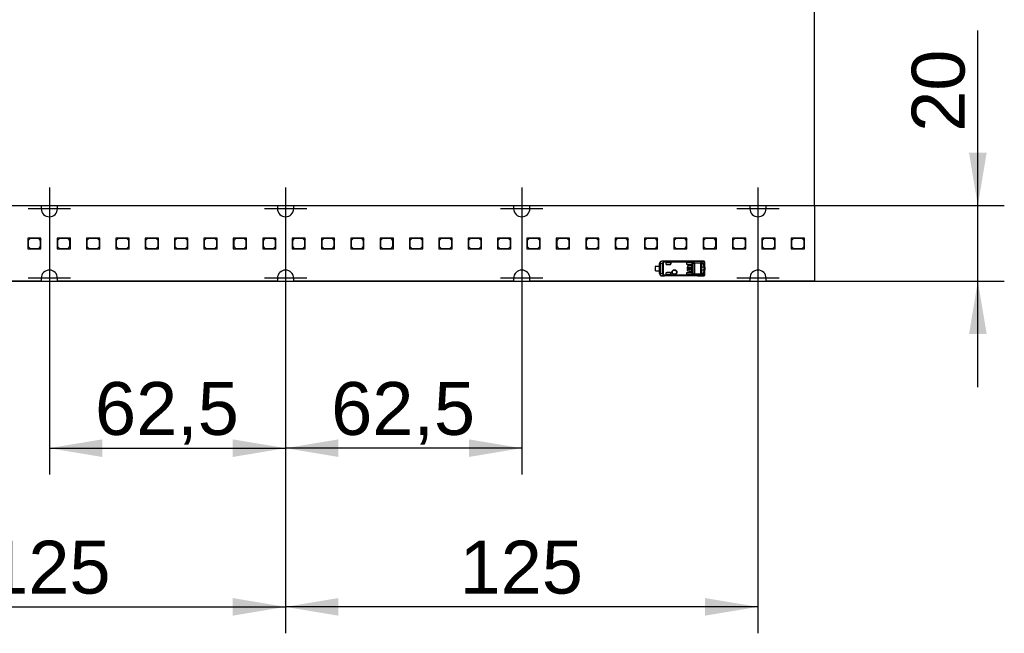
# Model space of a CAD drawing. Header units: millimetres. Extents: x 16 to 406, y 5 to 285.
# Tile 11 of 13: x 295 to 360, y 147 to 187. Entities that reach past the tile are written whole.
import ezdxf
from ezdxf.enums import TextEntityAlignment as Align
from ezdxf.lldxf.tags import DXFTag

# ---------------------------------------------------------------- set-up
doc = ezdxf.new("R2010")
doc.units = ezdxf.units.MM
doc.layers.add('6010-511-00021_S', color=7, linetype='Continuous')
doc.layers.add('Default', color=7, linetype='Continuous')
doc.styles.add('SEACAD_Arial', font='arial.ttf')
tags = doc.linetypes.add('CENTER2', pattern=[28.575, 19.05, -3.175, 3.175, -3.175]).pattern_tags.tags
tags[10:11] = [DXFTag(74, 4), DXFTag(75, 0), DXFTag(340, '0'), DXFTag(46, 0.0), DXFTag(50, 0.0), DXFTag(44, 0.0), DXFTag(45, 0.0)]
tags[8:9] = [DXFTag(74, 4), DXFTag(75, 0), DXFTag(340, '0'), DXFTag(46, 0.0), DXFTag(50, 0.0), DXFTag(44, 0.0), DXFTag(45, 0.0)]
tags[6:7] = [DXFTag(74, 4), DXFTag(75, 0), DXFTag(340, '0'), DXFTag(46, 0.0), DXFTag(50, 0.0), DXFTag(44, 0.0), DXFTag(45, 0.0)]
tags[4:5] = [DXFTag(74, 4), DXFTag(75, 0), DXFTag(340, '0'), DXFTag(46, 0.0), DXFTag(50, 0.0), DXFTag(44, 0.0), DXFTag(45, 0.0)]
doc.dimstyles.new('ISO', dxfattribs={"dimtxt": 3.5, "dimasz": 3.5, "dimexe": 1.75, "dimexo": 0, "dimgap": 0.875, "dimtad": 1, "dimlfac": 4, "dimtxsty": 'SEACAD_Arial', "dimblk1": '_SE_FILLED', "dimblk2": '_SE_FILLED', "dimsah": 1, "dimcen": 1.75, "dimadec": 0, "dimazin": 0, "dimtfac": 0.5, "dimtdec": 3, "dimtmove": 0, "dimatfit": 3, "dimfxl": 1, "dimarcsym": 0})

# ---------------------------------------------------------------- blocks, each defined once
blk = doc.blocks.new('SEANNOT_GROUP')
at = {"layer": 'Default', "color": 7, "linetype": 'CENTER2'}
for p, q in [((343.435, 171.492), (343.435, 168.692)), ((344.835, 170.092), (342.035, 170.092))]:
    blk.add_line(p, q, dxfattribs=at)
blk = doc.blocks.new('SEANNOT_GROUP1')
at = {"layer": 'Default', "color": 7, "linetype": 'CENTER2'}
for p, q in [((343.435, 176.092), (343.435, 173.292)), ((344.835, 174.692), (342.035, 174.692))]:
    blk.add_line(p, q, dxfattribs=at)
blk = doc.blocks.new('SEANNOT_GROUP2')
at = {"layer": 'Default', "color": 7, "linetype": 'CENTER2'}
for p, q in [((327.81, 171.492), (327.81, 168.692)), ((329.21, 170.092), (326.41, 170.092))]:
    blk.add_line(p, q, dxfattribs=at)
blk = doc.blocks.new('SEANNOT_GROUP3')
at = {"layer": 'Default', "color": 7, "linetype": 'CENTER2'}
for p, q in [((327.81, 176.092), (327.81, 173.292)), ((329.21, 174.692), (326.41, 174.692))]:
    blk.add_line(p, q, dxfattribs=at)
blk = doc.blocks.new('SEANNOT_GROUP4')
at = {"layer": 'Default', "color": 7, "linetype": 'CENTER2'}
for p, q in [((312.185, 171.492), (312.185, 168.692)), ((313.585, 170.092), (310.785, 170.092))]:
    blk.add_line(p, q, dxfattribs=at)
blk = doc.blocks.new('SEANNOT_GROUP5')
at = {"layer": 'Default', "color": 7, "linetype": 'CENTER2'}
for p, q in [((312.185, 176.092), (312.185, 173.292)), ((313.585, 174.692), (310.785, 174.692))]:
    blk.add_line(p, q, dxfattribs=at)
blk = doc.blocks.new('SEANNOT_GROUP6')
at = {"layer": 'Default', "color": 7, "linetype": 'CENTER2'}
for p, q in [((296.56, 171.492), (296.56, 168.692)), ((297.96, 170.092), (295.16, 170.092))]:
    blk.add_line(p, q, dxfattribs=at)
blk = doc.blocks.new('SEANNOT_GROUP7')
at = {"layer": 'Default', "color": 7, "linetype": 'CENTER2'}
for p, q in [((296.56, 176.092), (296.56, 173.292)), ((297.96, 174.692), (295.16, 174.692))]:
    blk.add_line(p, q, dxfattribs=at)
blk = doc.blocks.new('SE')
at = {"layer": '6010-511-00021_S', "color": 7, "linetype": 'Continuous'}
for p, q in [((281.472, 174.892), (296.022, 174.892)), ((296.022, 174.892), (296.022, 174.692)), ((297.097, 174.692), (297.097, 174.892)), ((297.097, 174.892), (311.647, 174.892)), ((311.647, 174.892), (311.647, 174.692)), ((312.722, 174.692), (312.722, 174.892)), ((312.722, 174.892), (327.272, 174.892)), ((327.272, 174.892), (327.272, 174.692)), ((328.347, 174.692), (328.347, 174.892)), ((328.347, 174.892), (342.897, 174.892)), ((342.897, 174.892), (342.897, 174.692)), ((343.972, 174.692), (343.972, 174.892)), ((343.972, 174.892), (347.185, 174.892)), ((347.185, 174.892), (347.185, 169.892)), ((295.88, 172.742), (295.13, 172.742)), ((295.13, 172.742), (295.13, 172.042)), ((295.28, 172.717), (295.155, 172.592)), ((295.855, 172.717), (295.28, 172.717)), ((295.98, 172.592), (295.855, 172.717)), ((296.005, 172.742), (295.88, 172.742)), ((295.88, 172.742), (296.005, 172.617)), ((296.005, 172.617), (296.005, 172.742)), ((296.005, 172.042), (296.005, 172.617)), ((297.822, 172.742), (297.072, 172.742)), ((297.072, 172.742), (297.072, 172.042)), ((297.222, 172.717), (297.097, 172.592)), ((297.797, 172.717), (297.222, 172.717)), ((297.922, 172.592), (297.797, 172.717)), ((297.947, 172.742), (297.822, 172.742)), ((297.822, 172.742), (297.947, 172.617)), ((297.947, 172.617), (297.947, 172.742)), ((297.947, 172.042), (297.947, 172.617)), ((299.765, 172.742), (299.015, 172.742)), ((299.015, 172.742), (299.015, 172.042)), ((299.165, 172.717), (299.04, 172.592)), ((299.74, 172.717), (299.165, 172.717)), ((299.865, 172.592), (299.74, 172.717)), ((299.89, 172.742), (299.765, 172.742)), ((299.765, 172.742), (299.89, 172.617)), ((299.89, 172.617), (299.89, 172.742)), ((299.89, 172.042), (299.89, 172.617)), ((301.707, 172.742), (300.957, 172.742)), ((300.957, 172.742), (300.957, 172.042)), ((301.107, 172.717), (300.982, 172.592)), ((301.682, 172.717), (301.107, 172.717)), ((301.807, 172.592), (301.682, 172.717)), ((301.832, 172.742), (301.707, 172.742)), ((301.707, 172.742), (301.832, 172.617)), ((301.832, 172.617), (301.832, 172.742)), ((301.832, 172.042), (301.832, 172.617)), ((303.65, 172.742), (302.9, 172.742)), ((302.9, 172.742), (302.9, 172.042)), ((303.05, 172.717), (302.925, 172.592)), ((303.625, 172.717), (303.05, 172.717)), ((303.75, 172.592), (303.625, 172.717)), ((303.775, 172.742), (303.65, 172.742)), ((303.65, 172.742), (303.775, 172.617)), ((303.775, 172.617), (303.775, 172.742)), ((303.775, 172.042), (303.775, 172.617)), ((305.592, 172.742), (304.842, 172.742)), ((304.842, 172.742), (304.842, 172.042)), ((304.992, 172.717), (304.867, 172.592)), ((305.567, 172.717), (304.992, 172.717)), ((305.692, 172.592), (305.567, 172.717)), ((305.717, 172.742), (305.592, 172.742)), ((305.592, 172.742), (305.717, 172.617)), ((305.717, 172.617), (305.717, 172.742)), ((305.717, 172.042), (305.717, 172.617)), ((307.535, 172.742), (306.785, 172.742)), ((306.785, 172.742), (306.785, 172.042)), ((306.935, 172.717), (306.81, 172.592)), ((307.51, 172.717), (306.935, 172.717)), ((307.635, 172.592), (307.51, 172.717)), ((307.66, 172.742), (307.535, 172.742)), ((307.535, 172.742), (307.66, 172.617)), ((307.66, 172.617), (307.66, 172.742)), ((307.66, 172.042), (307.66, 172.617)), ((309.477, 172.742), (308.727, 172.742)), ((308.727, 172.742), (308.727, 172.042)), ((308.877, 172.717), (308.752, 172.592)), ((309.452, 172.717), (308.877, 172.717)), ((309.577, 172.592), (309.452, 172.717)), ((309.602, 172.742), (309.477, 172.742)), ((309.477, 172.742), (309.602, 172.617)), ((309.602, 172.617), (309.602, 172.742)), ((309.602, 172.042), (309.602, 172.617)), ((311.42, 172.742), (310.67, 172.742)), ((310.67, 172.742), (310.67, 172.042)), ((310.82, 172.717), (310.695, 172.592)), ((311.395, 172.717), (310.82, 172.717)), ((311.52, 172.592), (311.395, 172.717)), ((311.545, 172.742), (311.42, 172.742)), ((311.42, 172.742), (311.545, 172.617)), ((311.545, 172.617), (311.545, 172.742)), ((311.545, 172.042), (311.545, 172.617)), ((313.362, 172.742), (312.612, 172.742)), ((312.612, 172.742), (312.612, 172.042)), ((312.762, 172.717), (312.637, 172.592)), ((313.337, 172.717), (312.762, 172.717)), ((313.462, 172.592), (313.337, 172.717)), ((313.487, 172.742), (313.362, 172.742)), ((313.362, 172.742), (313.487, 172.617)), ((313.487, 172.617), (313.487, 172.742)), ((313.487, 172.042), (313.487, 172.617)), ((315.305, 172.742), (314.555, 172.742)), ((314.555, 172.742), (314.555, 172.042)), ((314.705, 172.717), (314.58, 172.592)), ((315.28, 172.717), (314.705, 172.717)), ((315.405, 172.592), (315.28, 172.717)), ((315.43, 172.742), (315.305, 172.742)), ((315.305, 172.742), (315.43, 172.617)), ((315.43, 172.617), (315.43, 172.742)), ((315.43, 172.042), (315.43, 172.617)), ((317.247, 172.742), (316.497, 172.742)), ((316.497, 172.742), (316.497, 172.042)), ((316.647, 172.717), (316.522, 172.592)), ((317.222, 172.717), (316.647, 172.717)), ((317.347, 172.592), (317.222, 172.717)), ((317.372, 172.742), (317.247, 172.742)), ((317.247, 172.742), (317.372, 172.617)), ((317.372, 172.617), (317.372, 172.742)), ((317.372, 172.042), (317.372, 172.617)), ((319.19, 172.742), (318.44, 172.742)), ((318.44, 172.742), (318.44, 172.042)), ((318.59, 172.717), (318.465, 172.592)), ((319.165, 172.717), (318.59, 172.717)), ((319.29, 172.592), (319.165, 172.717)), ((319.315, 172.742), (319.19, 172.742)), ((319.19, 172.742), (319.315, 172.617)), ((319.315, 172.617), (319.315, 172.742)), ((319.315, 172.042), (319.315, 172.617)), ((321.132, 172.742), (320.382, 172.742)), ((320.382, 172.742), (320.382, 172.042)), ((320.532, 172.717), (320.407, 172.592)), ((321.107, 172.717), (320.532, 172.717)), ((321.232, 172.592), (321.107, 172.717)), ((321.257, 172.742), (321.132, 172.742)), ((321.132, 172.742), (321.257, 172.617)), ((321.257, 172.617), (321.257, 172.742)), ((321.257, 172.042), (321.257, 172.617)), ((323.075, 172.742), (322.325, 172.742)), ((322.325, 172.742), (322.325, 172.042)), ((322.475, 172.717), (322.35, 172.592)), ((323.05, 172.717), (322.475, 172.717)), ((323.175, 172.592), (323.05, 172.717)), ((323.2, 172.742), (323.075, 172.742)), ((323.075, 172.742), (323.2, 172.617)), ((323.2, 172.617), (323.2, 172.742)), ((323.2, 172.042), (323.2, 172.617)), ((325.017, 172.742), (324.267, 172.742)), ((324.267, 172.742), (324.267, 172.042)), ((324.417, 172.717), (324.292, 172.592)), ((324.992, 172.717), (324.417, 172.717)), ((325.117, 172.592), (324.992, 172.717)), ((325.142, 172.742), (325.017, 172.742)), ((325.017, 172.742), (325.142, 172.617)), ((325.142, 172.617), (325.142, 172.742)), ((325.142, 172.042), (325.142, 172.617)), ((326.96, 172.742), (326.21, 172.742)), ((326.21, 172.742), (326.21, 172.042)), ((326.36, 172.717), (326.235, 172.592)), ((326.935, 172.717), (326.36, 172.717)), ((327.06, 172.592), (326.935, 172.717)), ((327.085, 172.742), (326.96, 172.742)), ((326.96, 172.742), (327.085, 172.617)), ((327.085, 172.617), (327.085, 172.742)), ((327.085, 172.042), (327.085, 172.617)), ((328.902, 172.742), (328.152, 172.742)), ((328.152, 172.742), (328.152, 172.042)), ((328.302, 172.717), (328.177, 172.592)), ((328.877, 172.717), (328.302, 172.717)), ((329.002, 172.592), (328.877, 172.717)), ((329.027, 172.742), (328.902, 172.742)), ((328.902, 172.742), (329.027, 172.617)), ((329.027, 172.617), (329.027, 172.742)), ((329.027, 172.042), (329.027, 172.617)), ((330.845, 172.742), (330.095, 172.742)), ((330.095, 172.742), (330.095, 172.042)), ((330.245, 172.717), (330.12, 172.592)), ((330.82, 172.717), (330.245, 172.717)), ((330.945, 172.592), (330.82, 172.717)), ((330.97, 172.742), (330.845, 172.742)), ((330.845, 172.742), (330.97, 172.617)), ((330.97, 172.617), (330.97, 172.742)), ((330.97, 172.042), (330.97, 172.617)), ((332.787, 172.742), (332.037, 172.742)), ((332.037, 172.742), (332.037, 172.042)), ((332.187, 172.717), (332.062, 172.592)), ((332.762, 172.717), (332.187, 172.717)), ((332.887, 172.592), (332.762, 172.717)), ((332.912, 172.742), (332.787, 172.742)), ((332.787, 172.742), (332.912, 172.617)), ((332.912, 172.617), (332.912, 172.742)), ((332.912, 172.042), (332.912, 172.617)), ((334.73, 172.742), (333.98, 172.742)), ((333.98, 172.742), (333.98, 172.042)), ((334.13, 172.717), (334.005, 172.592)), ((334.705, 172.717), (334.13, 172.717)), ((334.83, 172.592), (334.705, 172.717)), ((334.855, 172.742), (334.73, 172.742)), ((334.73, 172.742), (334.855, 172.617)), ((334.855, 172.617), (334.855, 172.742)), ((334.855, 172.042), (334.855, 172.617)), ((336.672, 172.742), (335.922, 172.742)), ((335.922, 172.742), (335.922, 172.042)), ((336.072, 172.717), (335.947, 172.592)), ((336.647, 172.717), (336.072, 172.717)), ((336.772, 172.592), (336.647, 172.717)), ((336.797, 172.742), (336.672, 172.742)), ((336.672, 172.742), (336.797, 172.617)), ((336.797, 172.617), (336.797, 172.742)), ((336.797, 172.042), (336.797, 172.617)), ((338.615, 172.742), (337.865, 172.742)), ((337.865, 172.742), (337.865, 172.042)), ((338.015, 172.717), (337.89, 172.592)), ((338.59, 172.717), (338.015, 172.717)), ((338.715, 172.592), (338.59, 172.717)), ((338.74, 172.742), (338.615, 172.742)), ((338.615, 172.742), (338.74, 172.617)), ((338.74, 172.617), (338.74, 172.742)), ((338.74, 172.042), (338.74, 172.617)), ((340.557, 172.742), (339.807, 172.742)), ((339.807, 172.742), (339.807, 172.042)), ((339.957, 172.717), (339.832, 172.592)), ((340.532, 172.717), (339.957, 172.717)), ((340.657, 172.592), (340.532, 172.717)), ((340.682, 172.742), (340.557, 172.742)), ((340.557, 172.742), (340.682, 172.617)), ((340.682, 172.617), (340.682, 172.742)), ((340.682, 172.042), (340.682, 172.617)), ((342.5, 172.742), (341.75, 172.742)), ((341.75, 172.742), (341.75, 172.042)), ((341.9, 172.717), (341.775, 172.592)), ((342.475, 172.717), (341.9, 172.717)), ((342.6, 172.592), (342.475, 172.717)), ((342.625, 172.742), (342.5, 172.742)), ((342.5, 172.742), (342.625, 172.617)), ((342.625, 172.617), (342.625, 172.742)), ((342.625, 172.042), (342.625, 172.617)), ((344.442, 172.742), (343.692, 172.742)), ((343.692, 172.742), (343.692, 172.042)), ((343.842, 172.717), (343.717, 172.592)), ((344.417, 172.717), (343.842, 172.717)), ((344.542, 172.592), (344.417, 172.717)), ((344.567, 172.742), (344.442, 172.742)), ((344.442, 172.742), (344.567, 172.617)), ((344.567, 172.617), (344.567, 172.742)), ((344.567, 172.042), (344.567, 172.617)), ((346.385, 172.742), (345.635, 172.742)), ((345.635, 172.742), (345.635, 172.042)), ((345.785, 172.717), (345.66, 172.592)), ((346.36, 172.717), (345.785, 172.717)), ((346.485, 172.592), (346.36, 172.717)), ((346.51, 172.742), (346.385, 172.742)), ((346.385, 172.742), (346.51, 172.617)), ((346.51, 172.617), (346.51, 172.742)), ((346.51, 172.042), (346.51, 172.617)), ((295.13, 172.042), (296.005, 172.042)), ((295.155, 172.592), (295.155, 172.192)), ((295.155, 172.192), (295.28, 172.067)), ((295.28, 172.067), (295.855, 172.067)), ((295.855, 172.067), (295.98, 172.192)), ((295.98, 172.192), (295.98, 172.592)), ((297.072, 172.042), (297.947, 172.042)), ((297.097, 172.592), (297.097, 172.192)), ((297.097, 172.192), (297.222, 172.067)), ((297.222, 172.067), (297.797, 172.067)), ((297.797, 172.067), (297.922, 172.192)), ((297.922, 172.192), (297.922, 172.592)), ((299.015, 172.042), (299.89, 172.042)), ((299.04, 172.592), (299.04, 172.192)), ((299.04, 172.192), (299.165, 172.067)), ((299.165, 172.067), (299.74, 172.067)), ((299.74, 172.067), (299.865, 172.192)), ((299.865, 172.192), (299.865, 172.592)), ((300.957, 172.042), (301.832, 172.042)), ((300.982, 172.592), (300.982, 172.192)), ((300.982, 172.192), (301.107, 172.067)), ((301.107, 172.067), (301.682, 172.067)), ((301.682, 172.067), (301.807, 172.192)), ((301.807, 172.192), (301.807, 172.592)), ((302.9, 172.042), (303.775, 172.042)), ((302.925, 172.592), (302.925, 172.192)), ((302.925, 172.192), (303.05, 172.067)), ((303.05, 172.067), (303.625, 172.067)), ((303.625, 172.067), (303.75, 172.192)), ((303.75, 172.192), (303.75, 172.592)), ((304.842, 172.042), (305.717, 172.042)), ((304.867, 172.592), (304.867, 172.192)), ((304.867, 172.192), (304.992, 172.067)), ((304.992, 172.067), (305.567, 172.067)), ((305.567, 172.067), (305.692, 172.192)), ((305.692, 172.192), (305.692, 172.592)), ((306.785, 172.042), (307.66, 172.042)), ((306.81, 172.592), (306.81, 172.192)), ((306.81, 172.192), (306.935, 172.067)), ((306.935, 172.067), (307.51, 172.067)), ((307.51, 172.067), (307.635, 172.192)), ((307.635, 172.192), (307.635, 172.592)), ((308.727, 172.042), (309.602, 172.042)), ((308.752, 172.592), (308.752, 172.192)), ((308.752, 172.192), (308.877, 172.067)), ((308.877, 172.067), (309.452, 172.067)), ((309.452, 172.067), (309.577, 172.192)), ((309.577, 172.192), (309.577, 172.592)), ((310.67, 172.042), (311.545, 172.042)), ((310.695, 172.592), (310.695, 172.192)), ((310.695, 172.192), (310.82, 172.067)), ((310.82, 172.067), (311.395, 172.067)), ((311.395, 172.067), (311.52, 172.192)), ((311.52, 172.192), (311.52, 172.592)), ((312.612, 172.042), (313.487, 172.042)), ((312.637, 172.592), (312.637, 172.192)), ((312.637, 172.192), (312.762, 172.067)), ((312.762, 172.067), (313.337, 172.067)), ((313.337, 172.067), (313.462, 172.192)), ((313.462, 172.192), (313.462, 172.592)), ((314.555, 172.042), (315.43, 172.042)), ((314.58, 172.592), (314.58, 172.192)), ((314.58, 172.192), (314.705, 172.067)), ((314.705, 172.067), (315.28, 172.067)), ((315.28, 172.067), (315.405, 172.192)), ((315.405, 172.192), (315.405, 172.592)), ((316.497, 172.042), (317.372, 172.042)), ((316.522, 172.592), (316.522, 172.192)), ((316.522, 172.192), (316.647, 172.067)), ((316.647, 172.067), (317.222, 172.067)), ((317.222, 172.067), (317.347, 172.192)), ((317.347, 172.192), (317.347, 172.592)), ((318.44, 172.042), (319.315, 172.042)), ((318.465, 172.592), (318.465, 172.192)), ((318.465, 172.192), (318.59, 172.067)), ((318.59, 172.067), (319.165, 172.067)), ((319.165, 172.067), (319.29, 172.192)), ((319.29, 172.192), (319.29, 172.592)), ((320.382, 172.042), (321.257, 172.042)), ((320.407, 172.592), (320.407, 172.192)), ((320.407, 172.192), (320.532, 172.067)), ((320.532, 172.067), (321.107, 172.067)), ((321.107, 172.067), (321.232, 172.192)), ((321.232, 172.192), (321.232, 172.592)), ((322.325, 172.042), (323.2, 172.042)), ((322.35, 172.592), (322.35, 172.192)), ((322.35, 172.192), (322.475, 172.067)), ((322.475, 172.067), (323.05, 172.067)), ((323.05, 172.067), (323.175, 172.192)), ((323.175, 172.192), (323.175, 172.592)), ((324.267, 172.042), (325.142, 172.042)), ((324.292, 172.592), (324.292, 172.192)), ((324.292, 172.192), (324.417, 172.067)), ((324.417, 172.067), (324.992, 172.067)), ((324.992, 172.067), (325.117, 172.192)), ((325.117, 172.192), (325.117, 172.592)), ((326.21, 172.042), (327.085, 172.042)), ((326.235, 172.592), (326.235, 172.192)), ((326.235, 172.192), (326.36, 172.067)), ((326.36, 172.067), (326.935, 172.067)), ((326.935, 172.067), (327.06, 172.192)), ((327.06, 172.192), (327.06, 172.592)), ((328.152, 172.042), (329.027, 172.042)), ((328.177, 172.592), (328.177, 172.192)), ((328.177, 172.192), (328.302, 172.067)), ((328.302, 172.067), (328.877, 172.067)), ((328.877, 172.067), (329.002, 172.192)), ((329.002, 172.192), (329.002, 172.592)), ((330.095, 172.042), (330.97, 172.042)), ((330.12, 172.592), (330.12, 172.192)), ((330.12, 172.192), (330.245, 172.067)), ((330.245, 172.067), (330.82, 172.067)), ((330.82, 172.067), (330.945, 172.192)), ((330.945, 172.192), (330.945, 172.592)), ((332.037, 172.042), (332.912, 172.042)), ((332.062, 172.592), (332.062, 172.192)), ((332.062, 172.192), (332.187, 172.067)), ((332.187, 172.067), (332.762, 172.067)), ((332.762, 172.067), (332.887, 172.192)), ((332.887, 172.192), (332.887, 172.592)), ((333.98, 172.042), (334.855, 172.042)), ((334.005, 172.592), (334.005, 172.192)), ((334.005, 172.192), (334.13, 172.067)), ((334.13, 172.067), (334.705, 172.067)), ((334.705, 172.067), (334.83, 172.192)), ((334.83, 172.192), (334.83, 172.592)), ((335.922, 172.042), (336.797, 172.042)), ((335.947, 172.592), (335.947, 172.192)), ((335.947, 172.192), (336.072, 172.067)), ((336.072, 172.067), (336.647, 172.067)), ((336.647, 172.067), (336.772, 172.192)), ((336.772, 172.192), (336.772, 172.592)), ((337.865, 172.042), (338.74, 172.042)), ((337.89, 172.592), (337.89, 172.192)), ((337.89, 172.192), (338.015, 172.067)), ((338.015, 172.067), (338.59, 172.067)), ((338.59, 172.067), (338.715, 172.192)), ((338.715, 172.192), (338.715, 172.592)), ((339.807, 172.042), (340.682, 172.042)), ((339.832, 172.592), (339.832, 172.192)), ((339.832, 172.192), (339.957, 172.067)), ((339.957, 172.067), (340.532, 172.067)), ((340.532, 172.067), (340.657, 172.192)), ((340.657, 172.192), (340.657, 172.592)), ((341.75, 172.042), (342.625, 172.042)), ((341.775, 172.592), (341.775, 172.192)), ((341.775, 172.192), (341.9, 172.067)), ((341.9, 172.067), (342.475, 172.067)), ((342.475, 172.067), (342.6, 172.192)), ((342.6, 172.192), (342.6, 172.592)), ((343.692, 172.042), (344.567, 172.042)), ((343.717, 172.592), (343.717, 172.192)), ((343.717, 172.192), (343.842, 172.067)), ((343.842, 172.067), (344.417, 172.067)), ((344.417, 172.067), (344.542, 172.192)), ((344.542, 172.192), (344.542, 172.592)), ((345.635, 172.042), (346.51, 172.042)), ((345.66, 172.592), (345.66, 172.192)), ((345.66, 172.192), (345.785, 172.067)), ((345.785, 172.067), (346.36, 172.067)), ((346.36, 172.067), (346.485, 172.192)), ((346.485, 172.192), (346.485, 172.592)), ((336.647, 170.586), (336.647, 170.874)), ((336.685, 170.886), (336.923, 170.886)), ((336.922, 170.886), (336.922, 171.067)), ((336.927, 171.063), (336.922, 171.067)), ((336.923, 170.886), (336.923, 170.574)), ((336.962, 171.063), (336.927, 171.063)), ((336.927, 170.397), (336.927, 171.063)), ((337.117, 171.062), (336.962, 171.063)), ((336.962, 171.063), (336.962, 170.397)), ((339.435, 171.217), (337.073, 171.217)), ((337.073, 171.217), (337.076, 171.213)), ((337.244, 171.212), (337.076, 171.213)), ((337.117, 170.398), (337.117, 171.062)), ((337.156, 171.062), (337.117, 171.062)), ((337.156, 171.062), (337.156, 170.398)), ((337.191, 171.185), (337.212, 171.144)), ((339.096, 171.189), (337.212, 171.189)), ((337.212, 171.144), (337.212, 171.189)), ((339.081, 171.144), (337.212, 171.144)), ((337.244, 171.212), (339.692, 171.212)), ((337.244, 171.212), (337.244, 171.21)), ((339.692, 171.21), (337.244, 171.21)), ((337.347, 171.069), (337.347, 171.042)), ((337.672, 171.119), (337.397, 171.119)), ((337.672, 171.119), (337.397, 171.119)), ((337.397, 171.119), (337.397, 171.119)), ((337.397, 170.992), (337.622, 170.992)), ((337.672, 171.042), (337.672, 171.119)), ((337.672, 171.119), (337.672, 171.119)), ((337.672, 171.119), (337.672, 171.042)), ((337.672, 171.042), (337.672, 171.042)), ((339.031, 171.119), (338.697, 171.119)), ((338.697, 171.119), (338.698, 171.119)), ((338.697, 171.119), (338.697, 171.058)), ((338.697, 171.058), (338.698, 171.055)), ((339.031, 171.119), (338.698, 171.119)), ((338.698, 171.119), (338.698, 171.055)), ((338.748, 171.008), (339.031, 171.008)), ((338.756, 170.805), (338.749, 170.805)), ((338.749, 170.805), (338.749, 170.655)), ((338.749, 170.655), (338.756, 170.655)), ((338.756, 170.805), (338.756, 170.655)), ((338.819, 170.853), (338.786, 170.853)), ((338.786, 170.853), (338.786, 170.606)), ((338.819, 170.747), (338.819, 170.853)), ((338.844, 170.747), (338.819, 170.747)), ((338.819, 170.606), (338.819, 170.713)), ((338.819, 170.713), (338.844, 170.713)), ((338.856, 170.912), (338.856, 170.905)), ((339.006, 170.912), (338.856, 170.912)), ((339.006, 170.905), (338.856, 170.905)), ((338.979, 170.747), (338.875, 170.747)), ((338.875, 170.713), (338.979, 170.713)), ((338.906, 170.78), (338.906, 170.812)), ((338.948, 170.812), (338.948, 170.78)), ((339.006, 170.905), (339.006, 170.912)), ((339.036, 170.747), (339.01, 170.747)), ((339.01, 170.713), (339.036, 170.713)), ((339.031, 171.119), (339.031, 171.119)), ((339.036, 170.713), (339.036, 170.747)), ((339.062, 170.855), (339.056, 170.855)), ((339.056, 170.605), (339.056, 170.855)), ((339.062, 170.605), (339.062, 170.855)), ((339.081, 171.139), (339.081, 171.144)), ((339.081, 171.139), (339.081, 171.069)), ((339.081, 171.058), (339.081, 171.069)), ((339.081, 171.058), (339.081, 170.402)), ((339.152, 170.357), (339.152, 171.103)), ((339.236, 171.084), (339.236, 170.376)), ((339.646, 171.084), (339.236, 171.084)), ((339.236, 171.115), (339.646, 171.115)), ((339.435, 171.215), (339.435, 171.217)), ((339.837, 171.215), (339.435, 171.215)), ((339.838, 171.215), (339.437, 171.215)), ((339.646, 171.084), (339.646, 171.115)), ((339.646, 171.084), (339.693, 171.084)), ((339.646, 170.376), (339.646, 171.084)), ((339.837, 171.215), (339.692, 171.212)), ((339.692, 171.21), (339.692, 171.212)), ((339.693, 171.084), (339.693, 170.376)), ((339.698, 170.518), (339.698, 170.943)), ((339.847, 170.817), (339.698, 170.817)), ((339.724, 171.07), (339.765, 171.071)), ((339.884, 171.165), (339.739, 171.162)), ((339.754, 171.096), (339.74, 171.091)), ((339.754, 171.096), (339.836, 171.096)), ((339.765, 171.071), (339.836, 171.096)), ((339.837, 170.998), (339.908, 171.016)), ((339.847, 170.919), (339.847, 170.817)), ((339.922, 170.817), (339.847, 170.817)), ((339.847, 170.817), (339.847, 170.642)), ((339.922, 170.929), (339.847, 170.919)), ((339.907, 171.016), (339.907, 171.155)), ((339.922, 170.929), (339.922, 171.116)), ((339.922, 170.817), (339.922, 170.929)), ((339.922, 170.817), (339.922, 170.642)), ((296.022, 170.092), (296.022, 169.892)), ((297.097, 169.892), (297.097, 170.092)), ((311.647, 170.092), (311.647, 169.892)), ((312.722, 169.892), (312.722, 170.092)), ((327.272, 170.092), (327.272, 169.892)), ((328.347, 169.892), (328.347, 170.092)), ((336.685, 170.574), (336.923, 170.574)), ((336.922, 170.392), (336.922, 170.574)), ((336.922, 170.392), (336.927, 170.397)), ((336.927, 170.397), (336.962, 170.397)), ((336.962, 170.397), (337.117, 170.398)), ((337.076, 170.247), (337.073, 170.242)), ((339.435, 170.242), (337.073, 170.242)), ((337.076, 170.247), (337.244, 170.248)), ((337.117, 170.398), (337.156, 170.398)), ((337.212, 170.316), (337.191, 170.275)), ((337.212, 170.316), (339.081, 170.316)), ((337.212, 170.271), (337.212, 170.316)), ((337.212, 170.271), (339.096, 170.271)), ((339.692, 170.25), (337.244, 170.25)), ((337.244, 170.25), (337.244, 170.248)), ((339.692, 170.248), (337.244, 170.248)), ((337.347, 170.417), (337.347, 170.391)), ((337.622, 170.467), (337.397, 170.467)), ((337.397, 170.341), (337.397, 170.341)), ((337.397, 170.341), (337.672, 170.341)), ((337.672, 170.341), (337.397, 170.341)), ((337.672, 170.341), (337.672, 170.417)), ((337.672, 170.417), (337.672, 170.417)), ((337.672, 170.417), (337.672, 170.341)), ((337.672, 170.341), (337.672, 170.341)), ((338.698, 170.404), (338.697, 170.402)), ((338.697, 170.402), (338.697, 170.341)), ((339.031, 170.341), (338.697, 170.341)), ((338.697, 170.341), (338.698, 170.341)), ((338.698, 170.404), (338.698, 170.341)), ((339.031, 170.341), (338.698, 170.341)), ((339.031, 170.452), (338.748, 170.452)), ((338.786, 170.606), (338.819, 170.606)), ((338.856, 170.555), (338.856, 170.548)), ((338.856, 170.555), (339.006, 170.555)), ((338.856, 170.548), (339.006, 170.548)), ((339.006, 170.548), (339.006, 170.555)), ((339.031, 170.341), (339.031, 170.341)), ((339.056, 170.605), (339.062, 170.605)), ((339.081, 170.391), (339.081, 170.402)), ((339.081, 170.391), (339.081, 170.321)), ((339.236, 170.376), (339.646, 170.376)), ((339.236, 170.376), (339.236, 170.345)), ((339.236, 170.345), (339.646, 170.345)), ((339.435, 170.242), (339.435, 170.245)), ((339.435, 170.245), (339.837, 170.245)), ((339.437, 170.245), (339.838, 170.245)), ((339.646, 170.376), (339.693, 170.376)), ((339.646, 170.345), (339.646, 170.376)), ((339.692, 170.248), (339.692, 170.25)), ((339.692, 170.248), (339.837, 170.245)), ((339.698, 170.642), (339.847, 170.642)), ((339.765, 170.389), (339.724, 170.39)), ((339.738, 170.37), (339.754, 170.364)), ((339.739, 170.298), (339.884, 170.295)), ((339.836, 170.364), (339.754, 170.364)), ((339.836, 170.364), (339.765, 170.389)), ((339.907, 170.444), (339.837, 170.462)), ((339.847, 170.642), (339.922, 170.642)), ((339.847, 170.642), (339.847, 170.541)), ((339.847, 170.541), (339.922, 170.531)), ((339.907, 170.305), (339.907, 170.444)), ((339.922, 170.531), (339.922, 170.642)), ((339.922, 170.344), (339.922, 170.531)), ((342.897, 170.092), (342.897, 169.892)), ((343.972, 169.892), (343.972, 170.092)), ((296.022, 169.892), (281.472, 169.892)), ((311.647, 169.892), (297.097, 169.892)), ((327.272, 169.892), (312.722, 169.892)), ((342.897, 169.892), (328.347, 169.892)), ((347.185, 169.892), (343.972, 169.892))]:
    blk.add_line(p, q, dxfattribs=at)
for radius in [0.164, 0.146, 0.138, 0.138]:
    blk.add_circle((337.91, 170.492), radius, dxfattribs=at)
for centre, radius, start, end in [((296.56, 174.692), 0.537, 180, 0), ((312.185, 174.692), 0.537, 180, 0), ((327.81, 174.692), 0.537, 180, 0), ((343.435, 174.692), 0.537, 180, 0), ((336.685, 170.824), 0.0625, 90, 126.8699), ((337.077, 171.063), 0.15, 90.167, 179.99564), ((337.263, 171.059), 0.145, 119.46932, 178.87181), ((337.21, 171.136), 0.0534, 87.55047, 111.03534), ((337.397, 171.042), 0.05, 180, 270), ((338.856, 170.805), 0.107, 90, 180), ((338.856, 170.655), 0.107, 180, 270), ((338.856, 170.805), 0.1, 90, 180), ((338.856, 170.655), 0.1, 180, 270), ((338.927, 170.73), 0.0843, 104.20419, 168.67274), ((338.927, 170.73), 0.0843, 191.32726, 348.67274), ((338.927, 170.73), 0.0542, 112.43198, 162.21534), ((338.927, 170.73), 0.0542, 197.78466, 342.21534), ((338.927, 170.73), 0.0843, 11.32726, 75.79581), ((338.927, 170.73), 0.0542, 17.78466, 67.56802), ((339.006, 170.855), 0.0566, 0, 90), ((339.006, 170.855), 0.05, 0, 90), ((339.289, 171.102), 0.212, 155.66442, 168.41958), ((338.955, 170.807), 0.355, 56.48938, 69.32012), ((338.976, 170.891), 0.32, 50.58348, 68.14167), ((339.245, 171.058), 0.104, 128.94014, 154.24073), ((339.239, 171.293), 0.209, 245.11375, 269.21962), ((339.241, 171.206), 0.091, 227.61196, 267.05905), ((359.601, 171.094), 20.364, 179.93915, 180.02756), ((339.961, 171.043), 0.323, 156.61297, 167.13043), ((339.639, 171.053), 0.0623, 29.26442, 83.18168), ((339.76, 171.135), 0.102, 132.16044, 158.76026), ((339.65, 171.108), 0.0655, 19.73277, 77.04525), ((339.687, 171.159), 0.0517, 3.11467, 84.83661), ((339.918, 171.02), 0.234, 152.08167, 164.248), ((339.79, 171.092), 0.0865, 126.12971, 153.83769), ((339.836, 171.132), 0.0835, 46.09501, 90.77583), ((339.835, 171.166), 0.0487, 358.48003, 88.00094), ((339.603, 170.926), 0.244, 358.26847, 17.0288), ((339.828, 171.125), 0.0943, 357.36866, 42.2043), ((339.74, 170.943), 0.183, 355.77317, 23.78079), ((296.56, 170.092), 0.537, 0, 180), ((312.185, 170.092), 0.537, 0, 180), ((327.81, 170.092), 0.537, 0, 180), ((336.685, 170.636), 0.0625, 233.1301, 270), ((337.077, 170.397), 0.15, 180.00436, 269.8384), ((337.263, 170.401), 0.146, 181.24518, 240.41511), ((337.21, 170.324), 0.0534, 248.96315, 272.44927), ((337.397, 170.417), 0.05, 90, 180), ((339.006, 170.605), 0.05, 270, 360), ((339.006, 170.605), 0.0566, 270, 360), ((338.959, 170.645), 0.346, 290.51311, 303.67494), ((339.199, 170.33), 0.118, 186.78592, 209.79899), ((338.973, 170.573), 0.326, 292.115, 309.33242), ((339.239, 170.169), 0.207, 90.69368, 114.97104), ((339.242, 170.253), 0.0919, 93.1487, 132.17974), ((339.639, 170.407), 0.0624, 276.82978, 330.72481), ((339.96, 170.416), 0.322, 192.85987, 203.40718), ((339.65, 170.352), 0.0655, 282.95331, 340.27941), ((339.76, 170.325), 0.102, 201.24148, 227.86101), ((339.687, 170.301), 0.0517, 275.14805, 356.89204), ((339.918, 170.439), 0.233, 195.76223, 207.93192), ((339.79, 170.368), 0.0866, 206.17125, 233.85882), ((339.836, 170.328), 0.0834, 269.18686, 313.96366), ((339.569, 170.538), 0.279, 344.12524, 0.58266), ((339.835, 170.294), 0.0487, 272.0033, 1.51183), ((339.831, 170.333), 0.0908, 313.63226, 2.49432), ((339.866, 170.299), 0.0418, 312.12527, 8.16087), ((339.74, 170.517), 0.183, 336.21905, 4.19615), ((343.435, 170.092), 0.537, 0, 180)]:
    blk.add_arc(centre, radius, start, end, dxfattribs=at)
for centre, major_axis, ratio, start_param, end_param in [((337.072, 171.067), (0.106, -0.106), 0.999924, 2.349833, 3.926953), ((337.077, 171.063), (0.002, 0.15), 0.766027, 0.015856, 1.578763), ((337.397, 171.069), (0, -0.05), 0.999994, 3.141593, 4.712389), ((337.397, 171.069), (0, -0.05), 0.999994, 3.141593, 4.712389), ((337.622, 171.042), (-0.05, 0), 0.999848, 1.570796, 3.141591), ((337.622, 171.042), (-0.05, 0), 0.999848, 1.570796, 3.141593), ((338.747, 171.058), (0.0354, -0.0354), 0.999695, 3.926839, 5.497939), ((338.748, 171.057), (0.0354, -0.0354), 0.999695, 3.9588, 4.712389), ((339.031, 171.069), (0, -0.05), 0.999994, 1.570796, 3.141593), ((339.031, 171.069), (0, -0.05), 0.999994, 1.570796, 3.141593), ((339.031, 171.058), (0, -0.05), 0.999848, 0, 1.570796), ((339.435, 171.067), (0, 0.15), 0.999962, 6.103712, 6.283185), ((339.692, 171.162), (-0.0012, 0.05), 0.939661, 4.689876, 6.257716), ((339.884, 170.94), (0, -0.225), 0.342128, 2.840741, 3.150375), ((339.86, 171.155), (-0.0336, -0.037), 0.8975, 2.254603, 3.141199), ((339.872, 171.116), (-0.05, 0), 0.754543, 3.141567, 3.270143), ((337.072, 170.392), (0.106, 0.106), 0.999924, 2.356233, 3.933355), ((337.077, 170.397), (-0.002, 0.15), 0.766027, 1.56283, 3.125796), ((337.397, 170.391), (0, 0.05), 0.999994, 1.570796, 3.141593), ((337.397, 170.391), (0, 0.05), 0.999994, 1.570796, 3.141593), ((337.622, 170.417), (-0.05, 0), 0.999848, 3.141591, 4.712389), ((337.622, 170.417), (-0.05, 0), 0.999848, 3.141593, 4.712389), ((338.747, 170.402), (0.0354, 0.0354), 0.999695, 0.785246, 2.356347), ((338.748, 170.403), (0.0354, 0.0354), 0.999695, 1.570796, 2.343651), ((339.031, 170.402), (0, 0.05), 0.999848, 4.712389, 6.283185), ((339.031, 170.391), (0, 0.05), 0.999994, 3.140535, 4.712389), ((339.031, 170.391), (0, 0.05), 0.999994, 3.140004, 4.712389), ((339.435, 170.392), (0, 0.15), 0.999962, 3.141593, 3.321066), ((339.692, 170.298), (0.0012, 0.05), 0.939661, 3.16702, 4.734915), ((339.885, 170.52), (0, 0.225), 0.34204, 3.132977, 3.443088)]:
    blk.add_ellipse(centre, major_axis=major_axis, ratio=ratio, start_param=start_param, end_param=end_param, dxfattribs=at)
for points, degree in [([(337.212, 171.144), (337.2, 171.137), (337.18, 171.123), (337.16, 171.093), (337.156, 171.073), (337.156, 171.062)], 3), ([(337.156, 170.398), (337.156, 170.387), (337.16, 170.367), (337.18, 170.337), (337.2, 170.323), (337.212, 170.316)], 3), ([(339.907, 170.444), (339.878, 170.364), (339.836, 170.364)], 2)]:
    blk.add_open_spline(points, degree=degree, dxfattribs=at)
for points, degree, knots in [([(337.191, 171.185), (337.193, 171.189), (337.196, 171.195), (337.203, 171.201), (337.211, 171.206), (337.224, 171.211), (337.237, 171.211), (337.244, 171.212)], 3, [0, 0, 0, 0, 0.225106, 0.406821, 0.546306, 0.765172, 1, 1, 1, 1]), ([(337.244, 171.21), (337.242, 171.21), (337.236, 171.21), (337.229, 171.208), (337.224, 171.206), (337.219, 171.204), (337.216, 171.2), (337.213, 171.195), (337.213, 171.191), (337.212, 171.189)], 3, [0, 0, 0, 0, 0.110474, 0.221192, 0.340028, 0.473427, 0.625996, 0.800833, 1, 1, 1, 1]), ([(339.698, 170.943), (339.699, 171.006), (339.715, 171.05), (339.731, 171.095), (339.754, 171.096)], 2, [0, 0, 0, 0.5, 0.5, 1, 1, 1]), ([(339.837, 170.998), (339.834, 171.003), (339.829, 171.014), (339.821, 171.029), (339.811, 171.043), (339.801, 171.054), (339.79, 171.063), (339.778, 171.07), (339.77, 171.07), (339.765, 171.071)], 3, [0, 0, 0, 0, 0.117572, 0.243562, 0.37798, 0.520832, 0.672119, 0.831843, 1, 1, 1, 1]), ([(339.836, 171.096), (339.856, 171.096), (339.875, 171.075), (339.894, 171.055), (339.907, 171.016)], 2, [0, 0, 0, 0.5, 0.5, 1, 1, 1]), ([(339.922, 171.116), (339.922, 171.12), (339.922, 171.129), (339.919, 171.14), (339.915, 171.148), (339.91, 171.153), (339.907, 171.155)], 3, [0, 0, 0, 0, 0.244652, 0.491458, 0.742562, 1, 1, 1, 1]), ([(337.244, 170.248), (337.241, 170.248), (337.234, 170.249), (337.224, 170.25), (337.216, 170.252), (337.207, 170.255), (337.198, 170.262), (337.194, 170.27), (337.191, 170.275)], 3, [0, 0, 0, 0, 0.120723, 0.235221, 0.34634, 0.457185, 0.682198, 1, 1, 1, 1]), ([(337.212, 170.271), (337.213, 170.268), (337.214, 170.263), (337.218, 170.257), (337.224, 170.253), (337.233, 170.251), (337.241, 170.25), (337.244, 170.25)], 3, [0, 0, 0, 0, 0.272042, 0.497908, 0.684926, 0.845835, 1, 1, 1, 1]), ([(339.754, 170.364), (339.731, 170.366), (339.715, 170.41), (339.699, 170.454), (339.698, 170.518)], 2, [0, 0, 0, 0.5, 0.5, 1, 1, 1]), ([(339.765, 170.389), (339.765, 170.389), (339.772, 170.389), (339.786, 170.392), (339.804, 170.407), (339.822, 170.43), (339.832, 170.451), (339.837, 170.462)], 3, [0, 0, 0, 0, 0.000046, 0.262507, 0.516593, 0.762391, 1, 1, 1, 1]), ([(339.907, 170.305), (339.909, 170.307), (339.914, 170.31), (339.918, 170.317), (339.921, 170.325), (339.922, 170.334), (339.922, 170.34), (339.922, 170.344)], 3, [0, 0, 0, 0, 0.20636, 0.408491, 0.607418, 0.804218, 1, 1, 1, 1])]:
    blk.add_open_spline(points, degree=degree, knots=knots, dxfattribs=at)
blk.add_rational_spline([(339.18, 170.321), (339.168, 170.329), (339.158, 170.342), (339.152, 170.357)], [1.03323215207, 0.973772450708, 0.994102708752, 1.0942229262], degree=3, dxfattribs=at)
blk = doc.blocks.new('DMBLK30')
at = {"layer": 'Default', "linetype": 'Continuous'}
for points in [[(358.564, 178.392), (357.397, 178.392), (357.981, 174.892)], [(358.564, 166.392), (357.981, 169.892), (357.397, 166.392)]]:
    blk.add_hatch(color=7, dxfattribs=at).paths.add_polyline_path(points)
at = {"layer": 'Default', "color": 7, "linetype": 'Continuous'}
for p, q in [((357.981, 162.892), (357.981, 186.479)), ((67.185, 174.892), (359.731, 174.892)), ((67.185, 169.892), (359.731, 169.892))]:
    blk.add_line(p, q, dxfattribs=at)
at = {"layer": 'Default', "color": 7, "linetype": 'Continuous', "style": 'SEACAD_Arial'}
blk.add_text('20', height=3.5, rotation=90, dxfattribs=at).set_placement((353.606, 179.776), align=Align.TOP_LEFT)
blk = doc.blocks.new('_SE_FILLED')
at = {"color": 0}
blk.add_line((0, 0), (-1, 0), dxfattribs=at)
blk.add_solid([(0, 0), (-1, -0.1665), (-1, 0.1665), (0, 0)], dxfattribs=at)
blk = doc.blocks.new('DMBLK37')
at = {"layer": 'Default', "linetype": 'Continuous'}
for points in [[(70.685, 190.93), (67.185, 190.347), (70.685, 189.763)], [(343.685, 190.93), (343.685, 189.763), (347.185, 190.347)]]:
    blk.add_hatch(color=7, dxfattribs=at).paths.add_polyline_path(points)
at = {"layer": 'Default', "color": 7, "linetype": 'Continuous'}
for p, q in [((67.185, 174.892), (67.185, 192.097)), ((347.185, 174.892), (347.185, 192.097)), ((67.185, 190.347), (347.185, 190.347))]:
    blk.add_line(p, q, dxfattribs=at)
at = {"layer": 'Default', "color": 7, "linetype": 'Continuous', "style": 'SEACAD_Arial'}
blk.add_text('1120', height=3.5, dxfattribs=at).set_placement((201.707, 194.722), align=Align.TOP_LEFT)
blk = doc.blocks.new('DMBLK38')
at = {"layer": 'Default', "linetype": 'Continuous'}
for points in [[(315.685, 147.763), (315.685, 148.93), (312.185, 148.347)], [(339.935, 147.763), (343.435, 148.347), (339.935, 148.93)]]:
    blk.add_hatch(color=7, dxfattribs=at).paths.add_polyline_path(points)
at = {"layer": 'Default', "color": 7, "linetype": 'Continuous'}
for p, q in [((312.185, 174.692), (312.185, 146.597)), ((343.435, 174.692), (343.435, 146.597)), ((343.435, 148.347), (312.185, 148.347))]:
    blk.add_line(p, q, dxfattribs=at)
at = {"layer": 'Default', "color": 7, "linetype": 'Continuous', "style": 'SEACAD_Arial'}
blk.add_text('125', height=3.5, dxfattribs=at).set_placement((323.701, 152.722), align=Align.TOP_LEFT)
blk = doc.blocks.new('DMBLK39')
at = {"layer": 'Default', "linetype": 'Continuous'}
for points in [[(315.685, 158.263), (315.685, 159.43), (312.185, 158.847)], [(324.31, 158.263), (327.81, 158.847), (324.31, 159.43)]]:
    blk.add_hatch(color=7, dxfattribs=at).paths.add_polyline_path(points)
at = {"layer": 'Default', "color": 7, "linetype": 'Continuous'}
for p, q in [((312.185, 174.692), (312.185, 157.097)), ((327.81, 174.692), (327.81, 157.097)), ((327.81, 158.847), (312.185, 158.847))]:
    blk.add_line(p, q, dxfattribs=at)
at = {"layer": 'Default', "color": 7, "linetype": 'Continuous', "style": 'SEACAD_Arial'}
blk.add_text('62,5', height=3.5, dxfattribs=at).set_placement((315.204, 163.222), align=Align.TOP_LEFT)
blk = doc.blocks.new('DMBLK40')
at = {"layer": 'Default', "linetype": 'Continuous'}
for points in [[(300.06, 158.263), (300.06, 159.43), (296.56, 158.847)], [(308.685, 158.263), (312.185, 158.847), (308.685, 159.43)]]:
    blk.add_hatch(color=7, dxfattribs=at).paths.add_polyline_path(points)
at = {"layer": 'Default', "color": 7, "linetype": 'Continuous'}
for p, q in [((296.56, 174.692), (296.56, 157.097)), ((312.185, 174.692), (312.185, 157.097)), ((296.56, 158.847), (312.185, 158.847))]:
    blk.add_line(p, q, dxfattribs=at)
at = {"layer": 'Default', "color": 7, "linetype": 'Continuous', "style": 'SEACAD_Arial'}
blk.add_text('62,5', height=3.5, dxfattribs=at).set_placement((299.579, 163.222), align=Align.TOP_LEFT)
blk = doc.blocks.new('DMBLK41')
at = {"layer": 'Default', "linetype": 'Continuous'}
for points in [[(284.435, 147.763), (284.435, 148.93), (280.935, 148.347)], [(308.685, 147.763), (312.185, 148.347), (308.685, 148.93)]]:
    blk.add_hatch(color=7, dxfattribs=at).paths.add_polyline_path(points)
at = {"layer": 'Default', "color": 7, "linetype": 'Continuous'}
for p, q in [((280.935, 174.692), (280.935, 146.597)), ((312.185, 174.692), (312.185, 146.597)), ((280.935, 148.347), (312.185, 148.347))]:
    blk.add_line(p, q, dxfattribs=at)
at = {"layer": 'Default', "color": 7, "linetype": 'Continuous', "style": 'SEACAD_Arial'}
blk.add_text('125', height=3.5, dxfattribs=at).set_placement((292.451, 152.722), align=Align.TOP_LEFT)

msp = doc.modelspace()

# ---------------------------------------------------------------- block references
at = {"layer": 'Default'}
for name in ['SEANNOT_GROUP7', 'SEANNOT_GROUP5', 'SEANNOT_GROUP3', 'SEANNOT_GROUP1', 'SE', 'SEANNOT_GROUP6', 'SEANNOT_GROUP4', 'SEANNOT_GROUP2', 'SEANNOT_GROUP']:
    msp.add_blockref(name, (0, 0), dxfattribs=at)

# ---------------------------------------------------------------- dimensions: what is measured, and where the dimension line sits
at = {"layer": 'Default', "color": 7, "linetype": 'Continuous'}
for base, p1, p2, angle, picture, middle in [((67.185, 190.3468), (67.185, 174.8925), (347.185, 174.8925), 0, 'DMBLK37', (207.185, 190.3468)), ((357.9807, 169.8925), (67.185, 169.8925), (67.185, 174.8925), 90, 'DMBLK30', (357.9807, 178.5509)), ((280.935, 148.3468), (280.935, 174.6925), (312.185, 174.6925), 0, 'DMBLK41', (296.56, 148.3468)), ((296.56, 158.8468), (296.56, 174.6925), (312.185, 174.6925), 0, 'DMBLK40', (304.3725, 158.8468))]:
    dim = msp.add_linear_dim(base=base, p1=p1, p2=p2, angle=angle, text='\\A1;<>', dimstyle='ISO', dxfattribs=at)
    dim.commit()
    dim.dimension.update_dxf_attribs({"geometry": picture, "text_midpoint": middle, "dimtype": 161})
for base, p1, picture, middle in [((312.185, 148.3468), (343.435, 174.6925), 'DMBLK38', (327.81, 148.3468)), ((312.185, 158.8468), (327.81, 174.6925), 'DMBLK39', (319.9975, 158.8468))]:
    dim = msp.add_linear_dim(base=base, p1=p1, p2=(312.185, 174.6925), text='\\A1;<>', dimstyle='ISO', dxfattribs=at)
    dim.commit()
    dim.dimension.update_dxf_attribs({"geometry": picture, "text_midpoint": middle, "dimtype": 160})

doc.saveas('drawing.dxf')
